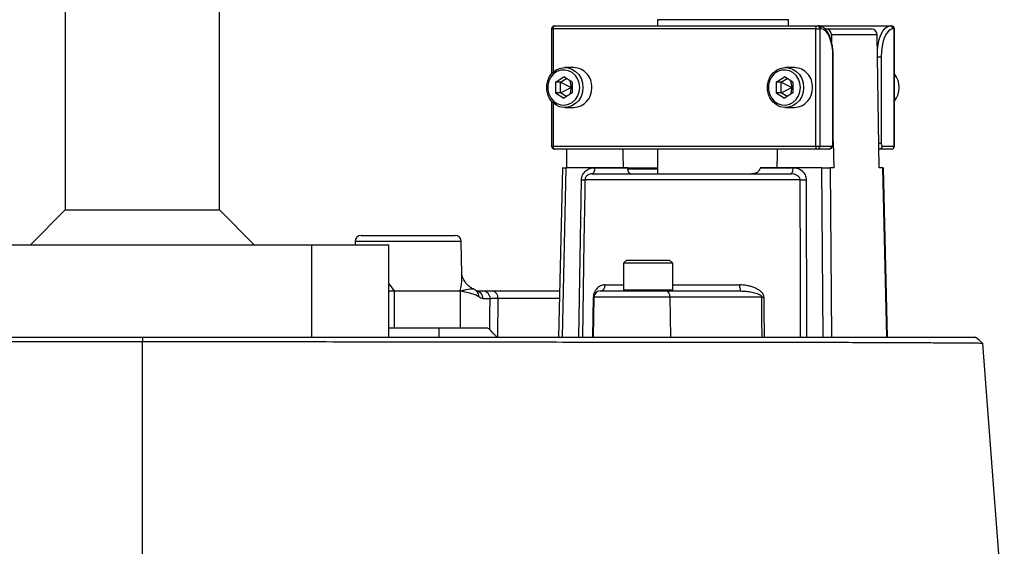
# Model space of a CAD drawing. Header units: millimetres. Extents: x 7192 to 13285, y 1378 to 18140.
# Tile 9 of 10: x 10447 to 12044, y 15526 to 16380. Entities that reach past the tile are written whole.
import ezdxf

# ---------------------------------------------------------------- set-up
doc = ezdxf.new("R2010")
doc.units = ezdxf.units.MM
doc.header["$LTSCALE"] = 5

msp = doc.modelspace()

# ---------------------------------------------------------------- linework, layer by layer
at = {"color": 7, "linetype": 'Continuous', "lineweight": 25}
for p, q in [((10521.3, 16415.3), (10521.3, 16071.9)), ((10771.3, 16071.9), (10771.3, 16415.3)), ((11481.8, 16380.3), (11481.8, 16370.3)), ((11694.3, 16380.3), (11481.8, 16380.3)), ((11694.3, 16370.3), (11694.3, 16380.3)), ((11309.9, 16365.3), (11309.9, 16292.3)), ((11738.7, 16365.3), (11312.8, 16365.3)), ((11314.9, 16370.3), (11740.9, 16370.3)), ((11738.7, 16175.3), (11738.7, 16365.3)), ((11738.7, 16365.3), (11745.4, 16365.3)), ((11740.9, 16370.3), (11743, 16370.3)), ((11743, 16370.3), (11859.2, 16370.3)), ((11745.4, 16365.3), (11745.4, 16175.3)), ((11747.5, 16365.3), (11745.4, 16365.3)), ((11755.2, 16365.3), (11753.7, 16365.3)), ((11755.2, 16365.3), (11829.1, 16365.3)), ((11764.3, 16355.5), (11764.4, 16343.1)), ((11838.2, 16355.5), (11764.3, 16355.5)), ((11841.6, 16140.3), (11838.2, 16355.5)), ((11859.2, 16370.3), (11861.3, 16370.3)), ((11865.8, 16365.3), (11863.7, 16365.3)), ((11865.8, 16175.3), (11865.8, 16365.3)), ((11866.3, 16175.3), (11866.3, 16365.3)), ((11766.5, 16180.3), (11766.5, 16320.3)), ((11767, 16180.3), (11767, 16320.3)), ((11844.7, 16320.3), (11844.7, 16180.3)), ((11345.9, 16302.8), (11331.5, 16302.8)), ((11703.9, 16302.8), (11689.5, 16302.8)), ((11316.3, 16279), (11329.9, 16287.6)), ((11316.3, 16279), (11316.3, 16261.6)), ((11324.7, 16279), (11316.3, 16279)), ((11324.7, 16279), (11334.1, 16284.9)), ((11324.7, 16261.6), (11324.7, 16279)), ((11324.7, 16279), (11342, 16270.3)), ((11343.4, 16279), (11329.9, 16287.6)), ((11339.6, 16281.4), (11342, 16270.3)), ((11343.4, 16279), (11343.4, 16261.6)), ((11674.3, 16279), (11687.8, 16287.6)), ((11674.3, 16279), (11674.3, 16261.6)), ((11682.7, 16279), (11674.3, 16279)), ((11682.7, 16279), (11692.1, 16284.9)), ((11682.7, 16261.6), (11682.7, 16279)), ((11682.7, 16279), (11700, 16270.3)), ((11701.4, 16279), (11687.8, 16287.6)), ((11697.6, 16281.4), (11700, 16270.3)), ((11701.4, 16279), (11701.4, 16261.6)), ((11316.3, 16261.6), (11329.9, 16253)), ((11324.7, 16261.6), (11316.3, 16261.6)), ((11324.7, 16261.6), (11342, 16270.3)), ((11334.1, 16255.7), (11324.7, 16261.6)), ((11343.4, 16261.6), (11329.9, 16253)), ((11342, 16270.3), (11339.6, 16259.2)), ((11342, 16270.3), (11343.4, 16271.6)), ((11342, 16270.3), (11343.4, 16269)), ((11674.3, 16261.6), (11687.8, 16253)), ((11682.7, 16261.6), (11674.3, 16261.6)), ((11682.7, 16261.6), (11700, 16270.3)), ((11692.1, 16255.7), (11682.7, 16261.6)), ((11701.4, 16261.6), (11687.8, 16253)), ((11700, 16270.3), (11697.6, 16259.2)), ((11700, 16270.3), (11701.4, 16271.6)), ((11700, 16270.3), (11701.4, 16269)), ((11309.9, 16248.3), (11309.9, 16175.3)), ((11331.5, 16237.8), (11345.9, 16237.8)), ((11689.5, 16237.8), (11703.9, 16237.8)), ((11767, 16182.8), (11767.7, 16140.3)), ((11312.8, 16175.3), (11738.7, 16175.3)), ((11740.9, 16170.3), (11314.9, 16170.3)), ((11334.6, 16140.3), (11335, 16170.3)), ((11481.8, 16170.3), (11481.8, 16130.3)), ((11738.7, 16175.3), (11745.4, 16175.3)), ((11759.9, 16170.3), (11740.9, 16170.3)), ((11745.4, 16175.3), (11764.4, 16175.3)), ((11842.3, 16170.3), (11841.1, 16170.3)), ((11861.3, 16170.3), (11842.3, 16170.3)), ((11846.8, 16175.3), (11865.8, 16175.3)), ((11327.7, 16140.3), (11321.4, 15865.3)), ((11333.5, 16140.3), (11327.1, 15865.3)), ((11327.7, 16140.3), (11333.5, 16140.3)), ((11433.6, 16140.3), (11333.5, 16140.3)), ((11380, 16140.1), (11433.6, 16140.1)), ((11433.6, 16140.3), (11433.6, 16140.1)), ((11433.7, 16138.5), (11481.8, 16138.5)), ((11648.4, 16140.1), (11648.4, 16140.3)), ((11748.5, 16140.3), (11648.4, 16140.3)), ((11648.4, 16140.1), (11702, 16140.1)), ((11750.8, 15865.3), (11748.5, 16140.3)), ((11748.5, 16140.3), (11761.8, 16140.3)), ((11761.8, 16140.3), (11764.1, 15865.3)), ((11767.7, 16140.3), (11761.8, 16140.3)), ((11847.5, 16140.3), (11841.6, 16140.3)), ((11853.9, 15865.3), (11847.5, 16140.3)), ((11847.5, 16140.3), (11848.4, 16140.3)), ((11854.8, 15865.3), (11848.4, 16140.3)), ((11354.4, 15865.3), (11358.5, 16120.5)), ((11713.4, 16120.5), (11364.2, 16120.5)), ((11375.8, 16130.3), (11697.8, 16130.3)), ((11723.2, 16120.5), (11723.6, 15865.3)), ((10521.3, 16071.9), (10464.7, 16015.3)), ((10521.3, 16071.9), (10771.3, 16071.9)), ((10827.9, 16015.3), (10771.3, 16071.9)), ((10991.4, 16020.5), (10991.3, 16015.3)), ((11001.4, 16030.3), (11039.5, 16030.3)), ((11039.5, 16030.3), (11153.6, 16030.3)), ((11164.6, 15968.2), (11163.6, 16020.5)), ((10371.3, 16015.3), (10921.3, 16015.3)), ((10921.3, 15865.3), (10921.3, 16015.3)), ((10921.3, 16015.3), (11046.3, 16015.3)), ((11046.3, 15865.3), (11046.3, 16015.3)), ((11431.6, 15990.3), (11426.6, 15985.3)), ((11431.6, 15990.3), (11451.8, 15990.3)), ((11451.8, 15990.3), (11501.6, 15990.3)), ((11506.6, 15985.3), (11501.6, 15990.3)), ((11426.6, 15985.3), (11426.6, 15942.3)), ((11449.7, 15985.3), (11426.6, 15985.3)), ((11506.6, 15985.3), (11449.7, 15985.3)), ((11506.6, 15942.3), (11506.6, 15985.3)), ((11054.9, 15940.4), (11162.1, 15940.4)), ((11162.1, 15940.2), (11054.9, 15940.2)), ((11054.9, 15940.2), (11054.9, 15880.3)), ((11162.1, 15940.2), (11162.1, 15880.3)), ((11182.5, 15943.8), (11182.8, 15943.8)), ((11188.2, 15940.3), (11198.4, 15940.3)), ((11188.5, 15940.1), (11188.3, 15940.3)), ((11214.2, 15940.3), (11323.1, 15940.3)), ((11388.7, 15940.3), (11495.8, 15940.3)), ((11495.8, 15940.3), (11616.4, 15940.3)), ((11210.5, 15927.8), (11199, 15927.8)), ((11223.1, 15928), (11222.6, 15865.3)), ((11376.8, 15865.3), (11377.9, 15930.5)), ((11378.7, 15930.5), (11377.6, 15865.3)), ((11502.2, 15930.5), (11378.7, 15930.5)), ((11502.2, 15930.5), (11503, 15865.3)), ((11651, 15930.5), (11502.2, 15930.5)), ((11046.3, 15880.3), (11054.9, 15880.3)), ((11054.9, 15880.3), (11162.1, 15880.3)), ((11127.5, 15865.3), (11127.5, 15880.3)), ((11162.1, 15880.3), (11205.9, 15880.3)), ((10371.3, 15865.3), (10921.3, 15865.3)), ((10646.3, 15865.3), (10646.3, 15857.8)), ((10921.3, 15865.3), (11046.3, 15865.3))]:
    msp.add_line(p, q, dxfattribs=at)
at = {"color": 8, "linetype": 'Continuous', "lineweight": 25}
for p, q in [((11309.9, 16365.3), (11312.8, 16365.3)), ((11312.8, 16365.3), (11312.8, 16295.3)), ((11865.8, 16365.3), (11866.3, 16365.3)), ((11766.5, 16320.3), (11767, 16320.3)), ((11838.8, 16320.3), (11844.7, 16320.3)), ((11312.8, 16245.3), (11312.8, 16175.3)), ((11766.5, 16180.3), (11767, 16180.3)), ((11841, 16180.3), (11844.7, 16180.3)), ((11309.9, 16175.3), (11312.8, 16175.3)), ((11865.8, 16175.3), (11866.3, 16175.3)), ((11433.4, 16140.1), (11481.8, 16140.1)), ((11163.6, 16020.5), (10991.4, 16020.5)), ((11046.3, 15951.8), (11054.8, 15940.4)), ((11046.3, 15940.9), (11054.8, 15940.4)), ((11054.8, 15940.2), (11046.3, 15939.7)), ((11397.1, 15950.1), (11426.6, 15950.1)), ((11426.6, 15942.3), (11449.7, 15942.3)), ((11449.7, 15942.3), (11506.6, 15942.3)), ((11506.6, 15950.1), (11615.3, 15950.1)), ((11322.8, 15928), (11223.1, 15928))]:
    msp.add_line(p, q, dxfattribs=at)
at = {"color": 7, "linetype": 'Continuous', "lineweight": 25, "flags": 128}
for points in [[(11312.8, 16365.3), (11312.8, 16366.3), (11312.9, 16367.2), (11313.1, 16368.1), (11313.4, 16368.8), (11313.7, 16369.5), (11314.1, 16369.9), (11314.5, 16370.2), (11314.9, 16370.3)], [(11738.7, 16365.3), (11738.8, 16366.3), (11738.9, 16367.2), (11739.1, 16368.1), (11739.4, 16368.8), (11739.7, 16369.5), (11740, 16369.9), (11740.4, 16370.2), (11740.9, 16370.3)], [(11766.5, 16320.3), (11766.1, 16329.1), (11765.1, 16337.5), (11763.3, 16345.3), (11760.9, 16352.1), (11758.1, 16357.7), (11754.8, 16361.9), (11751.2, 16364.4), (11747.5, 16365.3)], [(11863.7, 16365.3), (11860, 16364.4), (11856.4, 16361.9), (11853.2, 16357.7), (11850.3, 16352.1), (11847.9, 16345.3), (11846.1, 16337.5), (11845.1, 16329.1), (11844.7, 16320.3)], [(11361, 16270.3), (11360.2, 16262.8), (11357.9, 16255.7), (11354.1, 16249.4), (11349.1, 16244.2), (11343.2, 16240.5), (11336.7, 16238.3), (11329.8, 16237.9), (11323.1, 16239.2), (11316.8, 16242.2), (11311.3, 16246.7), (11306.9, 16252.4), (11303.9, 16259.2), (11302.3, 16266.5), (11302.3, 16274.1), (11303.9, 16281.4), (11306.9, 16288.2), (11311.3, 16293.9), (11316.8, 16298.5), (11323.1, 16301.4), (11329.8, 16302.8), (11336.7, 16302.3), (11343.2, 16300.1), (11349.1, 16296.4), (11354.1, 16291.2), (11357.9, 16284.9), (11360.2, 16277.8), (11361, 16270.3)], [(11355.7, 16270.3), (11354.9, 16277.4), (11352.5, 16284), (11348.7, 16289.8), (11343.7, 16294.4), (11337.8, 16297.4), (11331.5, 16298.7), (11325, 16298.3), (11318.9, 16296.1), (11313.4, 16292.3), (11309, 16287.1), (11305.8, 16280.8), (11304.2, 16273.9), (11304.2, 16266.7), (11305.8, 16259.8), (11309, 16253.6), (11313.4, 16248.3), (11318.9, 16244.5), (11325, 16242.3), (11331.5, 16241.9), (11337.8, 16243.2), (11343.7, 16246.2), (11348.7, 16250.8), (11352.5, 16256.6), (11354.9, 16263.2), (11355.7, 16270.3)], [(11719, 16270.3), (11718.2, 16262.8), (11715.9, 16255.7), (11712.1, 16249.4), (11707.1, 16244.2), (11701.2, 16240.5), (11694.7, 16238.3), (11687.8, 16237.9), (11681.1, 16239.2), (11674.8, 16242.2), (11669.3, 16246.7), (11664.9, 16252.4), (11661.9, 16259.2), (11660.3, 16266.5), (11660.3, 16274.1), (11661.9, 16281.4), (11664.9, 16288.2), (11669.3, 16293.9), (11674.8, 16298.5), (11681.1, 16301.4), (11687.8, 16302.8), (11694.7, 16302.3), (11701.2, 16300.1), (11707.1, 16296.4), (11712.1, 16291.2), (11715.9, 16284.9), (11718.2, 16277.8), (11719, 16270.3)], [(11713.7, 16270.3), (11712.9, 16277.4), (11710.5, 16284), (11706.7, 16289.8), (11701.7, 16294.4), (11695.8, 16297.4), (11689.5, 16298.7), (11683, 16298.3), (11676.8, 16296.1), (11671.4, 16292.3), (11667, 16287.1), (11663.8, 16280.8), (11662.2, 16273.9), (11662.2, 16266.7), (11663.8, 16259.8), (11667, 16253.6), (11671.4, 16248.3), (11676.8, 16244.5), (11683, 16242.3), (11689.5, 16241.9), (11695.8, 16243.2), (11701.7, 16246.2), (11706.7, 16250.8), (11710.5, 16256.6), (11712.9, 16263.2), (11713.7, 16270.3)], [(11764.4, 16175.3), (11764.8, 16175.4), (11765.2, 16175.7), (11765.6, 16176.1), (11765.9, 16176.8), (11766.2, 16177.5), (11766.4, 16178.4), (11766.5, 16179.3), (11766.5, 16180.3)], [(11844.7, 16180.3), (11844.7, 16179.3), (11844.9, 16178.4), (11845.1, 16177.5), (11845.3, 16176.8), (11845.6, 16176.1), (11846, 16175.7), (11846.4, 16175.4), (11846.8, 16175.3)], [(11314.9, 16170.3), (11314.5, 16170.4), (11314.1, 16170.7), (11313.7, 16171.1), (11313.4, 16171.8), (11313.1, 16172.5), (11312.9, 16173.4), (11312.8, 16174.3), (11312.8, 16175.3)], [(11426.8, 16140.3), (11426.4, 16162.4), (11426.3, 16170.3)], [(11676, 16170.3), (11675.8, 16162.4), (11675.4, 16140.3)], [(11740.9, 16170.3), (11740.4, 16170.4), (11740, 16170.7), (11739.7, 16171.1), (11739.4, 16171.8), (11739.1, 16172.5), (11738.9, 16173.4), (11738.8, 16174.3), (11738.7, 16175.3)], [(11380, 16140.1), (11379.9, 16138.2), (11379.7, 16136.4), (11379.3, 16134.7), (11378.7, 16133.2), (11378.1, 16132), (11377.4, 16131), (11376.6, 16130.5), (11375.8, 16130.3)], [(11697.8, 16130.3), (11698.6, 16130.5), (11699.4, 16131), (11700.1, 16132), (11700.7, 16133.2), (11701.3, 16134.7), (11701.6, 16136.4), (11701.9, 16138.2), (11702, 16140.1)], [(11364.2, 16120.5), (11363.9, 16100.5), (11362.6, 16020.5), (11360.1, 15865.3)], [(11713.9, 15865.3), (11713.8, 15885.3), (11713.7, 15965.3), (11713.4, 16120.5)], [(11502.2, 15930.5), (11502.1, 15932.4), (11501.7, 15934.3), (11501.1, 15936), (11500.3, 15937.4), (11499.3, 15938.7), (11498.2, 15939.6), (11497, 15940.1), (11495.8, 15940.3)], [(11210, 15877.8), (11210.2, 15903.3), (11210.5, 15927.8)], [(11651.5, 15865.3), (11651.3, 15892.8), (11651, 15930.5)], [(11654.5, 15930.5), (11654.6, 15910.5), (11655, 15865.3)], [(12009.6, 15855.3), (12003.7, 15860.3), (11997.9, 15865.3)], [(12044.5, 15402.2), (12027.2, 15626.2), (12009.6, 15855.3)]]:
    msp.add_lwpolyline(points, dxfattribs=at)
at = {"color": 8, "linetype": 'Continuous', "lineweight": 25, "flags": 128}
for points in [[(11838.6, 16331.5), (11839.7, 16339.4), (11841.6, 16348.1), (11844.2, 16355.7), (11847.4, 16361.9), (11851.1, 16366.5), (11855.1, 16369.3), (11859.2, 16370.3)], [(11842.3, 16170.3), (11841.5, 16170.5), (11841.1, 16170.7)]]:
    msp.add_lwpolyline(points, dxfattribs=at)
at = {"color": 7, "linetype": 'Continuous', "lineweight": 25}
for centre, radius, start, end in [((11314.9, 16365.3), 5, 90, 180), ((11740.6, 16365.5), 4.78, 357.3247, 87.0479), ((11742.7, 16365.5), 4.78, 357.3247, 87.0479), ((11754.7, 16355.8), 9.55, 358.2573, 87.1113), ((11828.7, 16355.8), 9.55, 358.2573, 87.1113), ((11858.9, 16365.5), 4.78, 357.3247, 87.0479), ((11861.3, 16365.3), 5, 0, 90), ((11861.1, 16365.5), 4.78, 357.3247, 87.0479), ((11344.6, 16272), 30.8, 356.7847, 87.5879), ((11702.6, 16272), 30.8, 356.7847, 87.5879), ((11839.3, 16270.3), 34.8, 320.7824, 39.2176), ((11344.1, 16269), 31.3, 273.272, 2.3554), ((11702.1, 16269), 31.3, 273.272, 2.3554), ((11314.9, 16175.3), 5, 180, 270), ((11740.6, 16175.1), 4.78, 272.9521, 2.6753), ((11759.6, 16175.1), 4.78, 272.9521, 2.6753), ((11842, 16175.1), 4.78, 272.9521, 2.6753), ((11861.3, 16175.3), 5, 270, 0), ((11861.1, 16175.1), 4.78, 272.9521, 2.6753), ((11361.4, 16259.2), 138.7, 268.8198, 271.1802), ((11718.3, 16579.2), 458.7, 269.3886, 270.6114), ((11001.4, 16020.3), 10, 90, 179), ((11153.6, 16020.3), 10, 1, 90), ((11103.1, 15942.8), 48.3, 182.8134, 183.0724), ((11103.2, 15940.2), 48.3, 179.7412, 180), ((11149.1, 15940.2), 12.9, 360, 0.9659), ((11149.2, 15940.4), 12.9, 359.176, 0.1449), ((11198.2, 15928), 12.3, 359.0242, 88.9898), ((11212.1, 15929.4), 11.1, 352.8594, 79.0871), ((11388.7, 15930.3), 10, 90, 179), ((11387.9, 15949.5), 9.26, 275.4066, 3.7409), ((11428.6, 15942.3), 2, 180, 270), ((11504.6, 15942.3), 2, 270, 0), ((11553, 15940.2), 17.7, 360, 0.7071), ((11583.8, 15940.2), 12.5, 0, 1), ((11636.7, 15947.7), 21.5, 173.6263, 200.1883), ((11378.3, 15948.2), 17.7, 268.7024, 271.2976), ((11652.7, 16358.3), 427.8, 269.7642, 270.2358)]:
    msp.add_arc(centre, radius, start, end, dxfattribs=at)
at = {"color": 8, "linetype": 'Continuous', "lineweight": 25}
for centre, radius, start, end in [((11186.7, 15928), 12.3, 359.1132, 81.6413), ((11180.6, 15931.7), 11.5, 356.0038, 46.8786)]:
    msp.add_arc(centre, radius, start, end, dxfattribs=at)
at = {"color": 7, "linetype": 'Continuous', "lineweight": 25}
for points, knots in [([(11767, 16320.3), (11767, 16321.8), (11766.9, 16326.3), (11766.3, 16333.6), (11764.9, 16341.9), (11762.8, 16349.6), (11760.2, 16356.4), (11756.8, 16362.2), (11753, 16366.5), (11748.8, 16369.2), (11745.4, 16370.2), (11743.5, 16370.3), (11743, 16370.3)], [0, 0, 0, 0, 0.0609234, 0.1767646, 0.2930152, 0.409954, 0.5280987, 0.6481092, 0.7703648, 0.8723073, 0.9674186, 1, 1, 1, 1]), ([(11759.9, 16170.3), (11760.7, 16170.4), (11762.2, 16170.6), (11764, 16171.9), (11765.4, 16173.5), (11766.5, 16175.9), (11766.9, 16178.4), (11767, 16179.9), (11767, 16180.3)], [0, 0, 0, 0, 0.179089, 0.327712, 0.480636, 0.669465, 0.925133, 1, 1, 1, 1]), ([(11358.5, 16120.5), (11358.5, 16121.9), (11358.7, 16123.3), (11359.4, 16126), (11359.9, 16127.4), (11361.1, 16129.9), (11361.9, 16131), (11363.6, 16133.2), (11364.5, 16134.2), (11366.6, 16135.9), (11367.7, 16136.6), (11370, 16137.9), (11371.2, 16138.5), (11374.9, 16139.7), (11377.4, 16140.1), (11380, 16140.1)], [0, 0, 0, 0, 0.125, 0.125, 0.25, 0.25, 0.375, 0.375, 0.5, 0.5, 0.625, 0.625, 0.75, 0.75, 1, 1, 1, 1]), ([(11438.9, 16130.3), (11438.3, 16130.3), (11437.8, 16130.4), (11436.7, 16131), (11436.2, 16131.5), (11435.5, 16132.5), (11435.3, 16132.8), (11434.9, 16133.7), (11434.7, 16134.2), (11434.4, 16135.2), (11434.3, 16135.8), (11434, 16137.1), (11433.9, 16137.7), (11433.9, 16138.5)], [0, 0, 0, 0, 0.25, 0.25, 0.5, 0.5, 0.625, 0.625, 0.75, 0.75, 0.875, 0.875, 1, 1, 1, 1]), ([(11648, 16138.5), (11647.8, 16137.8), (11647.5, 16137.1), (11646.9, 16135.8), (11646.4, 16135.2), (11645.5, 16134.2), (11645, 16133.7), (11643.9, 16132.8), (11643.3, 16132.5), (11641.4, 16131.5), (11640.1, 16131), (11637.4, 16130.4), (11636, 16130.3), (11634.6, 16130.3)], [0, 0, 0, 0, 0.125, 0.125, 0.25, 0.25, 0.375, 0.375, 0.5, 0.5, 0.75, 0.75, 1, 1, 1, 1]), ([(11702, 16140.1), (11704.6, 16140.1), (11707.1, 16139.7), (11710.8, 16138.5), (11712, 16137.9), (11714.3, 16136.6), (11715.3, 16135.9), (11717.4, 16134.2), (11718.3, 16133.2), (11720, 16131.1), (11720.7, 16129.9), (11721.9, 16127.4), (11722.4, 16126.1), (11723, 16123.3), (11723.2, 16121.9), (11723.2, 16120.5)], [0, 0, 0, 0, 0.25, 0.25, 0.375, 0.375, 0.5, 0.5, 0.625, 0.625, 0.75, 0.75, 0.875, 0.875, 1, 1, 1, 1]), ([(11375.8, 16130.3), (11374.6, 16130.3), (11373.3, 16130.2), (11370.9, 16129.5), (11369.7, 16129), (11368.1, 16127.9), (11367.5, 16127.4), (11366.5, 16126.4), (11366, 16125.8), (11365.2, 16124.5), (11364.9, 16123.8), (11364.4, 16122.2), (11364.2, 16121.3), (11364.2, 16120.5)], [0, 0, 0, 0, 0.25, 0.25, 0.5, 0.5, 0.625, 0.625, 0.75, 0.75, 0.875, 0.875, 1, 1, 1, 1]), ([(11713.4, 16120.5), (11713.4, 16121.3), (11713.2, 16122.2), (11712.6, 16123.8), (11712.2, 16124.5), (11711.1, 16125.8), (11710.5, 16126.4), (11709.1, 16127.4), (11708.4, 16127.9), (11706.1, 16129), (11704.5, 16129.5), (11701.1, 16130.2), (11699.5, 16130.3), (11697.8, 16130.3)], [0, 0, 0, 0, 0.125, 0.125, 0.25, 0.25, 0.375, 0.375, 0.5, 0.5, 0.75, 0.75, 1, 1, 1, 1]), ([(11182.8, 15943.8), (11181, 15944.8), (11177, 15946.9), (11172.9, 15950.8), (11169.7, 15954.8), (11167.6, 15958.2), (11166.1, 15961.3), (11164.9, 15964.9), (11164.6, 15967.6), (11164.6, 15968.2), (11164.6, 15968.3)], [0, 0, 0, 0, 0.143204, 0.308405, 0.414226, 0.512701, 0.603328, 0.770025, 0.941523, 1, 1, 1, 1]), ([(11192.1, 15930.9), (11191.8, 15931.2), (11191.5, 15931.4), (11190.9, 15931.8), (11190.5, 15932), (11189.6, 15932.5), (11189, 15932.8), (11187.1, 15933.6), (11185.9, 15934.1), (11182.1, 15935.4), (11179.6, 15936.1), (11172.1, 15938.1), (11167.1, 15939.1), (11162.1, 15940.2)], [0, 0, 0, 0, 0.03125, 0.03125, 0.0625, 0.0625, 0.125, 0.125, 0.25, 0.25, 0.5, 0.5, 1, 1, 1, 1]), ([(11188.6, 15940), (11187.6, 15940.9), (11185.7, 15942.6), (11183.6, 15943.6), (11182.7, 15944.1)], [0, 0, 0, 0, 0.542013, 1, 1, 1, 1]), ([(11188.6, 15940), (11188.6, 15940), (11188.6, 15939.9), (11188.3, 15940.2), (11188.3, 15940.3)], [0, 0, 0, 0, 0.9414312, 1, 1, 1, 1]), ([(11198.4, 15940.3), (11199.1, 15940.3), (11200, 15940.3), (11202, 15940.3), (11203.2, 15940.3), (11207.2, 15940.3), (11210.4, 15940.3), (11214.2, 15940.3)], [0, 0, 0, 0, 0.25, 0.25, 0.5, 0.5, 1, 1, 1, 1]), ([(11397.1, 15950.1), (11394.9, 15950.1), (11392.8, 15949.7), (11389.9, 15948.7), (11388.9, 15948.3), (11387.1, 15947.2), (11386.2, 15946.6), (11384.4, 15945.2), (11383.6, 15944.4), (11382.4, 15943), (11382.1, 15942.5), (11381.3, 15941.5), (11380.9, 15940.9), (11380.3, 15939.7), (11379.9, 15939.1), (11379.3, 15937.7), (11379.1, 15936.9), (11378.6, 15935.3), (11378.4, 15934.4), (11378, 15932.5), (11378, 15931.5), (11377.9, 15930.5)], [0, 0, 0, 0, 0.25, 0.25, 0.375, 0.375, 0.5, 0.5, 0.625, 0.625, 0.6875, 0.6875, 0.75, 0.75, 0.8125, 0.8125, 0.875, 0.875, 0.9375, 0.9375, 1, 1, 1, 1]), ([(11654.5, 15930.5), (11654.5, 15931.5), (11654.3, 15932.5), (11653.6, 15934.4), (11653.1, 15935.3), (11652, 15936.9), (11651.4, 15937.6), (11650, 15939.1), (11649.3, 15939.7), (11647, 15941.5), (11645.3, 15942.5), (11641.9, 15944.4), (11640.1, 15945.2), (11636.4, 15946.6), (11634.6, 15947.2), (11630.8, 15948.3), (11628.9, 15948.7), (11623.1, 15949.7), (11619.2, 15950.1), (11615.3, 15950.1)], [0, 0, 0, 0, 0.0625, 0.0625, 0.125, 0.125, 0.1875, 0.1875, 0.25, 0.25, 0.375, 0.375, 0.5, 0.5, 0.625, 0.625, 0.75, 0.75, 1, 1, 1, 1]), ([(11616.4, 15940.3), (11619.6, 15940.3), (11622.7, 15940.1), (11628.9, 15939.5), (11632, 15939.1), (11636.5, 15938.2), (11638, 15937.9), (11641, 15937.1), (11642.4, 15936.6), (11644.6, 15935.8), (11645.3, 15935.5), (11646.7, 15934.9), (11647.4, 15934.5), (11648.7, 15933.7), (11649.4, 15933.3), (11650.2, 15932.4), (11650.4, 15932.1), (11650.8, 15931.3), (11651, 15930.9), (11651, 15930.5)], [0, 0, 0, 0, 0.25, 0.25, 0.5, 0.5, 0.625, 0.625, 0.75, 0.75, 0.8125, 0.8125, 0.875, 0.875, 0.9375, 0.9375, 0.96875, 0.96875, 1, 1, 1, 1]), ([(11223.1, 15928), (11220.1, 15928), (11217.5, 15928), (11214.3, 15927.9), (11213.4, 15927.9), (11211.7, 15927.8), (11211, 15927.8), (11210.5, 15927.8)], [0, 0, 0, 0, 0.5, 0.5, 0.75, 0.75, 1, 1, 1, 1]), ([(11205.9, 15880.3), (11206.6, 15880.3), (11207.3, 15880.1), (11208.7, 15879.3), (11209.3, 15878.7), (11210, 15877.8)], [0, 0, 0, 0, 0.5, 0.5, 1, 1, 1, 1]), ([(11222.6, 15865.3), (11222.5, 15865.3), (11222.4, 15865.3), (11222.2, 15865.5), (11222.1, 15865.5), (11221.8, 15865.7), (11221.7, 15865.9), (11221.1, 15866.3), (11220.8, 15866.6), (11219.7, 15867.5), (11219.1, 15868.1), (11217.2, 15869.8), (11216, 15870.9), (11213.9, 15873.1), (11213, 15874.2), (11211.3, 15876.1), (11210.6, 15877), (11210, 15877.8)], [0, 0, 0, 0, 0.015625, 0.015625, 0.03125, 0.03125, 0.0625, 0.0625, 0.125, 0.125, 0.25, 0.25, 0.5, 0.5, 0.75, 0.75, 1, 1, 1, 1]), ([(9294.7, 15865.3), (9294.7, 15865.3), (9293.7, 15865.3), (9297.1, 15865.3), (9305.2, 15865.3), (9319.7, 15865.3), (9339.6, 15865.3), (9365.3, 15865.3), (9396.5, 15865.3), (9433, 15865.3), (9474.7, 15865.3), (9521.5, 15865.3), (9573, 15865.3), (9629, 15865.3), (9689.5, 15865.3), (9754.2, 15865.3), (9822.9, 15865.3), (9894.9, 15865.3), (9970, 15865.3), (10047.9, 15865.3), (10128.4, 15865.3), (10211.3, 15865.3), (10296.2, 15865.3), (10382.5, 15865.3), (10469.8, 15865.3), (10557.9, 15865.3), (10616.8, 15865.3), (10646.3, 15865.3)], [0, 0, 0, 0, 0.000468, 0.042095, 0.083618, 0.125214, 0.166938, 0.208561, 0.250261, 0.292035, 0.333692, 0.375414, 0.417003, 0.458487, 0.500044, 0.541837, 0.583548, 0.625355, 0.666913, 0.708392, 0.74997, 0.791721, 0.83339, 0.875157, 0.91681, 0.958364, 1, 1, 1, 1]), ([(10646.3, 15865.3), (10675.8, 15865.3), (10734.7, 15865.3), (10822.7, 15865.3), (10910.1, 15865.3), (10996.4, 15865.3), (11081.3, 15865.3), (11164.1, 15865.3), (11244.7, 15865.3), (11322.5, 15865.3), (11397.7, 15865.3), (11469.7, 15865.3), (11538.4, 15865.3), (11603.1, 15865.3), (11663.6, 15865.3), (11719.6, 15865.3), (11771.1, 15865.3), (11817.8, 15865.3), (11859.6, 15865.3), (11896.1, 15865.3), (11927.3, 15865.3), (11952.9, 15865.3), (11972.9, 15865.3), (11987.4, 15865.3), (11995.5, 15865.3), (11998.9, 15865.3), (11997.9, 15865.3), (11997.9, 15865.3)], [0, 0, 0, 0, 0.041634, 0.083188, 0.124842, 0.166604, 0.208273, 0.250028, 0.291601, 0.33308, 0.374642, 0.416445, 0.458155, 0.499952, 0.541505, 0.582988, 0.624581, 0.666298, 0.707955, 0.749733, 0.791429, 0.833051, 0.874779, 0.916371, 0.957894, 0.999524, 1, 1, 1, 1]), ([(10646.3, 15857.8), (10616.4, 15857.8), (10556.8, 15857.8), (10468.1, 15857.7), (10380.3, 15857.6), (10293.5, 15857.5), (10207.9, 15857.4), (10124.1, 15857.2), (10042.8, 15857.1), (9964.3, 15857), (9888.6, 15856.9), (9815.9, 15856.8), (9746.6, 15856.7), (9681.4, 15856.7), (9620.5, 15856.7), (9564, 15856.6), (9511.9, 15856.5), (9464.6, 15856.4), (9422.5, 15856.2), (9385.8, 15856), (9354.4, 15855.9), (9328.5, 15855.7), (9308.3, 15855.6), (9293.6, 15855.4), (9285.4, 15855.4), (9282.1, 15855.3), (9283, 15855.3), (9283.1, 15855.3)], [0, 0, 0, 0, 0.041839, 0.083385, 0.124821, 0.16633, 0.208082, 0.24999, 0.291605, 0.333084, 0.374592, 0.41632, 0.458254, 0.499895, 0.541374, 0.582858, 0.624528, 0.666463, 0.708171, 0.749686, 0.791175, 0.832818, 0.874741, 0.916498, 0.958017, 0.999494, 1, 1, 1, 1]), ([(12009.5, 15855.3), (12009.5, 15855.3), (12010.5, 15855.3), (12007.1, 15855.4), (11999, 15855.4), (11984.3, 15855.6), (11964.1, 15855.7), (11938.1, 15855.9), (11906.8, 15856), (11870.1, 15856.2), (11828, 15856.4), (11780.7, 15856.5), (11728.6, 15856.6), (11672.1, 15856.7), (11611.2, 15856.7), (11546, 15856.7), (11476.7, 15856.8), (11404, 15856.9), (11328.3, 15857), (11249.8, 15857.1), (11168.4, 15857.2), (11084.7, 15857.4), (10999.1, 15857.5), (10912.3, 15857.6), (10824.5, 15857.7), (10735.7, 15857.8), (10676.2, 15857.8), (10646.3, 15857.8)], [0, 0, 0, 0, 0.000506, 0.041983, 0.083502, 0.125259, 0.167182, 0.208825, 0.250314, 0.291829, 0.333537, 0.375472, 0.417142, 0.458626, 0.500105, 0.541746, 0.58368, 0.625408, 0.666916, 0.708395, 0.75001, 0.791918, 0.83367, 0.875179, 0.916615, 0.958161, 1, 1, 1, 1])]:
    msp.add_open_spline(points, degree=3, knots=knots, dxfattribs=at)
for points in [[(11433.6, 16140.1), (11433.6, 16139.5), (11433.7, 16139), (11433.9, 16138.5)], [(11648.4, 16140.1), (11648.4, 16139.5), (11648.2, 16139), (11648, 16138.5)], [(11054.8, 15940.4), (11054.8, 15940.4), (11054.9, 15940.4), (11054.9, 15940.4)], [(11054.9, 15940.2), (11054.9, 15940.2), (11054.8, 15940.2), (11054.8, 15940.2)], [(11162.1, 15940.4), (11162.1, 15940.4), (11162.1, 15940.4), (11162.1, 15940.4)], [(11162.1, 15940.2), (11162.1, 15940.2), (11162.1, 15940.2), (11162.1, 15940.2)], [(11199, 15927.8), (11196.7, 15927.8), (11194.4, 15928.9), (11192.1, 15930.9)], [(10646.3, 14998.4), (10646.3, 15289.5), (10646.3, 15579), (10646.3, 15857.8)]]:
    msp.add_open_spline(points, degree=3, dxfattribs=at)
at = {"color": 8, "linetype": 'Continuous', "lineweight": 25}
for points, knots in [([(11162.1, 15940.4), (11163.3, 15947.4), (11164.9, 15956.8), (11164.3, 15965.8), (11164.2, 15968.2)], [0, 0, 0, 0, 0.740676, 1, 1, 1, 1]), ([(11162.1, 15940.4), (11164.1, 15940.8), (11170.9, 15942.3), (11178.6, 15944.2), (11181.6, 15943.9), (11182.5, 15943.8)], [0, 0, 0, 0, 0.238819, 0.784044, 1, 1, 1, 1])]:
    msp.add_open_spline(points, degree=3, knots=knots, dxfattribs=at)

doc.saveas('drawing.dxf')
